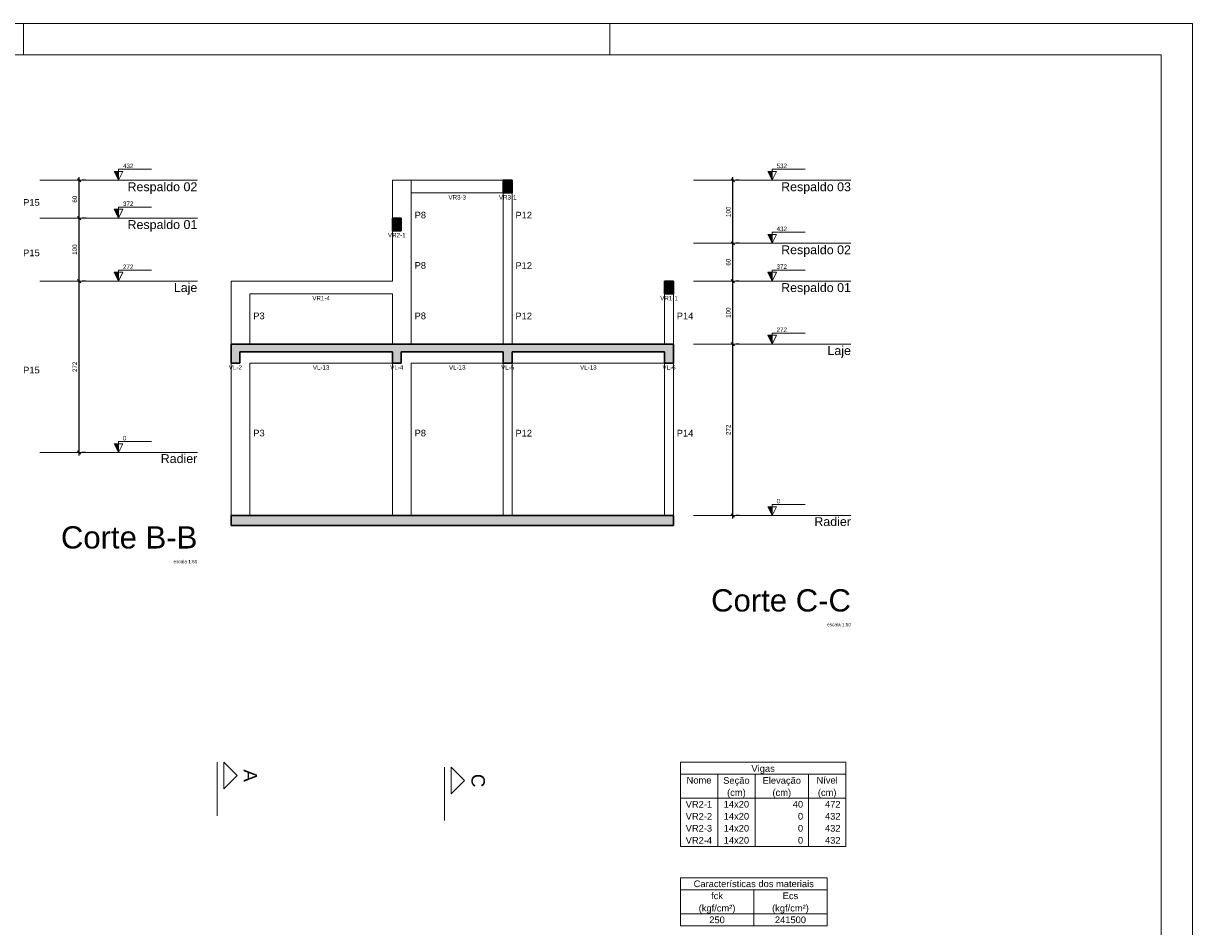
# Model space of a CAD drawing. Header units: millimetres. Extents: x 337 to 526, y -381 to -65.
# Tile 70 of 104: x 384 to 422, y -158 to -129. Entities that reach past the tile are written whole.
import ezdxf

# ---------------------------------------------------------------- set-up
doc = ezdxf.new("R2010")
doc.units = ezdxf.units.MM
doc.header["$MEASUREMENT"] = 0
doc.linetypes.add('DOT', pattern=[6.35, 0, -6.35])
doc.layers.get('0').update_dxf_attribs({"lineweight": 5})
for name, color, linetype, lineweight in [('FO-Cortes', 7, 'Continuous', 5), ('FO-Cotas', 5, 'Continuous', 5), ('FO-Elementos cortados', 152, 'Continuous', 30), ('FO-Elementos em vista', 7, 'Continuous', 5), ('FO-Hachuras', 1, 'Continuous', 20), ('FO-Indicações', 7, 'Continuous', 5), ('FO-Níveis', 7, 'Continuous', 5), ('FO-Textos das vigas', 7, 'Continuous', 5), ('FO-Textos dos pilares', 7, 'Continuous', 5), ('FO-Títulos', 1, 'Continuous', 20), ('PRANCHA 01', 7, 'Continuous', 20)]:
    doc.layers.add(name, color=color, linetype=linetype, lineweight=lineweight)
doc.styles.add('Arial', font='arial.ttf')
doc.dimstyles.new('UM_50.000000', dxfattribs={"dimtxt": 0.18, "dimasz": 0.1, "dimexe": 0.1, "dimexo": 0.2, "dimgap": 0, "dimtad": 1, "dimtih": 1, "dimtoh": 1, "dimdec": 1, "dimlfac": 50, "dimzin": 0, "dimdsep": 46, "dimtxsty": 'Standard', "dimcen": 0.09, "dimdle": 0.1, "dimadec": 1, "dimazin": 2, "dimtfac": 1, "dimtdec": 4, "dimtofl": 0, "dimtmove": 0, "dimatfit": 3, "dimfxl": 1, "dimtolj": 1, "dimarcsym": 0})

# ---------------------------------------------------------------- blocks, each defined once
blk = doc.blocks.new('_Oblique')
at = {"color": 0, "linetype": 'ByBlock', "lineweight": -2}
blk.add_line((-0.5, -0.5), (0.5, 0.5), dxfattribs=at)
blk = doc.blocks.new('*D314')
at = {"layer": 'Defpoints', "color": 0, "linetype": 'Continuous', "transparency": 16777216}
for p in [(386.195, -137.625), (386.195, -137.625), (386.195, -143.065)]:
    blk.add_point(p, dxfattribs=at)
at = {"layer": 'FO-Cotas', "color": 0, "linetype": 'Continuous', "lineweight": -2, "transparency": 16777216}
for p, q in [((386.195, -143.165), (386.195, -137.525)), ((386.395, -137.625), (386.295, -137.625)), ((386.395, -143.065), (386.295, -143.065))]:
    blk.add_line(p, q, dxfattribs=at)
at = {"layer": 'FO-Cotas', "color": 0, "linetype": 'Continuous', "lineweight": -2, "transparency": 16777216, "xscale": 0.1, "yscale": 0.1, "zscale": 0.1}
for p, rotation in [((386.195, -137.625), 90), ((386.195, -143.065), 270)]:
    blk.add_blockref('_Oblique', p, dxfattribs=dict(at, rotation=rotation))
at = {"layer": 'FO-Cotas', "color": 7, "linetype": 'Continuous', "transparency": 16777216, "insert": (386.054, -140.345), "char_height": 0.1412, "attachment_point": 5, "rotation": 90, "style": 'Arial'}
blk.add_mtext('\\A1;272', dxfattribs=at)
blk = doc.blocks.new('*D315')
at = {"layer": 'Defpoints', "color": 0, "linetype": 'Continuous', "transparency": 16777216}
for p in [(386.195, -135.625), (386.195, -135.625), (386.195, -137.625)]:
    blk.add_point(p, dxfattribs=at)
at = {"layer": 'FO-Cotas', "color": 0, "linetype": 'Continuous', "lineweight": -2, "transparency": 16777216}
for p, q in [((386.195, -137.725), (386.195, -135.525)), ((386.395, -135.625), (386.295, -135.625)), ((386.395, -137.625), (386.295, -137.625))]:
    blk.add_line(p, q, dxfattribs=at)
at = {"layer": 'FO-Cotas', "color": 0, "linetype": 'Continuous', "lineweight": -2, "transparency": 16777216, "xscale": 0.1, "yscale": 0.1, "zscale": 0.1}
for p, rotation in [((386.195, -135.625), 90), ((386.195, -137.625), 270)]:
    blk.add_blockref('_Oblique', p, dxfattribs=dict(at, rotation=rotation))
at = {"layer": 'FO-Cotas', "color": 7, "linetype": 'Continuous', "transparency": 16777216, "insert": (386.054, -136.625), "char_height": 0.1412, "attachment_point": 5, "rotation": 90, "style": 'Arial'}
blk.add_mtext('\\A1;100', dxfattribs=at)
blk = doc.blocks.new('*D316')
at = {"layer": 'Defpoints', "color": 0, "linetype": 'Continuous', "transparency": 16777216}
for p in [(386.195, -134.425), (386.195, -134.425), (386.195, -135.625)]:
    blk.add_point(p, dxfattribs=at)
at = {"layer": 'FO-Cotas', "color": 0, "linetype": 'Continuous', "lineweight": -2, "transparency": 16777216}
for p, q in [((386.195, -135.725), (386.195, -134.325)), ((386.395, -134.425), (386.295, -134.425)), ((386.395, -135.625), (386.295, -135.625))]:
    blk.add_line(p, q, dxfattribs=at)
at = {"layer": 'FO-Cotas', "color": 0, "linetype": 'Continuous', "lineweight": -2, "transparency": 16777216, "xscale": 0.1, "yscale": 0.1, "zscale": 0.1}
for p, rotation in [((386.195, -134.425), 90), ((386.195, -135.625), 270)]:
    blk.add_blockref('_Oblique', p, dxfattribs=dict(at, rotation=rotation))
at = {"layer": 'FO-Cotas', "color": 7, "linetype": 'Continuous', "transparency": 16777216, "insert": (386.054, -135.025), "char_height": 0.1412, "attachment_point": 5, "rotation": 90, "style": 'Arial'}
blk.add_mtext('\\A1;60', dxfattribs=at)
blk = doc.blocks.new('*D317')
at = {"layer": 'Defpoints', "color": 0, "linetype": 'Continuous', "transparency": 16777216}
for p in [(406.938, -139.625), (406.938, -139.625), (406.938, -145.065)]:
    blk.add_point(p, dxfattribs=at)
at = {"layer": 'FO-Cotas', "color": 0, "linetype": 'Continuous', "lineweight": -2, "transparency": 16777216}
for p, q in [((406.938, -145.165), (406.938, -139.525)), ((407.138, -139.625), (407.038, -139.625)), ((407.138, -145.065), (407.038, -145.065))]:
    blk.add_line(p, q, dxfattribs=at)
at = {"layer": 'FO-Cotas', "color": 0, "linetype": 'Continuous', "lineweight": -2, "transparency": 16777216, "xscale": 0.1, "yscale": 0.1, "zscale": 0.1}
for p, rotation in [((406.938, -139.625), 90), ((406.938, -145.065), 270)]:
    blk.add_blockref('_Oblique', p, dxfattribs=dict(at, rotation=rotation))
at = {"layer": 'FO-Cotas', "color": 7, "linetype": 'Continuous', "transparency": 16777216, "insert": (406.797, -142.345), "char_height": 0.1412, "attachment_point": 5, "rotation": 90, "style": 'Arial'}
blk.add_mtext('\\A1;272', dxfattribs=at)
blk = doc.blocks.new('*D318')
at = {"layer": 'Defpoints', "color": 0, "linetype": 'Continuous', "transparency": 16777216}
for p in [(406.938, -137.625), (406.938, -137.625), (406.938, -139.625)]:
    blk.add_point(p, dxfattribs=at)
at = {"layer": 'FO-Cotas', "color": 0, "linetype": 'Continuous', "lineweight": -2, "transparency": 16777216}
for p, q in [((406.938, -139.725), (406.938, -137.525)), ((407.138, -137.625), (407.038, -137.625)), ((407.138, -139.625), (407.038, -139.625))]:
    blk.add_line(p, q, dxfattribs=at)
at = {"layer": 'FO-Cotas', "color": 0, "linetype": 'Continuous', "lineweight": -2, "transparency": 16777216, "xscale": 0.1, "yscale": 0.1, "zscale": 0.1}
for p, rotation in [((406.938, -137.625), 90), ((406.938, -139.625), 270)]:
    blk.add_blockref('_Oblique', p, dxfattribs=dict(at, rotation=rotation))
at = {"layer": 'FO-Cotas', "color": 7, "linetype": 'Continuous', "transparency": 16777216, "insert": (406.797, -138.625), "char_height": 0.1412, "attachment_point": 5, "rotation": 90, "style": 'Arial'}
blk.add_mtext('\\A1;100', dxfattribs=at)
blk = doc.blocks.new('*D319')
at = {"layer": 'Defpoints', "color": 0, "linetype": 'Continuous', "transparency": 16777216}
for p in [(406.938, -136.425), (406.938, -136.425), (406.938, -137.625)]:
    blk.add_point(p, dxfattribs=at)
at = {"layer": 'FO-Cotas', "color": 0, "linetype": 'Continuous', "lineweight": -2, "transparency": 16777216}
for p, q in [((406.938, -137.725), (406.938, -136.325)), ((407.138, -136.425), (407.038, -136.425)), ((407.138, -137.625), (407.038, -137.625))]:
    blk.add_line(p, q, dxfattribs=at)
at = {"layer": 'FO-Cotas', "color": 0, "linetype": 'Continuous', "lineweight": -2, "transparency": 16777216, "xscale": 0.1, "yscale": 0.1, "zscale": 0.1}
for p, rotation in [((406.938, -136.425), 90), ((406.938, -137.625), 270)]:
    blk.add_blockref('_Oblique', p, dxfattribs=dict(at, rotation=rotation))
at = {"layer": 'FO-Cotas', "color": 7, "linetype": 'Continuous', "transparency": 16777216, "insert": (406.797, -137.025), "char_height": 0.1412, "attachment_point": 5, "rotation": 90, "style": 'Arial'}
blk.add_mtext('\\A1;60', dxfattribs=at)
blk = doc.blocks.new('*D320')
at = {"layer": 'Defpoints', "color": 0, "linetype": 'Continuous', "transparency": 16777216}
for p in [(406.938, -134.425), (406.938, -134.425), (406.938, -136.425)]:
    blk.add_point(p, dxfattribs=at)
at = {"layer": 'FO-Cotas', "color": 0, "linetype": 'Continuous', "lineweight": -2, "transparency": 16777216}
for p, q in [((406.938, -136.525), (406.938, -134.325)), ((407.138, -134.425), (407.038, -134.425)), ((407.138, -136.425), (407.038, -136.425))]:
    blk.add_line(p, q, dxfattribs=at)
at = {"layer": 'FO-Cotas', "color": 0, "linetype": 'Continuous', "lineweight": -2, "transparency": 16777216, "xscale": 0.1, "yscale": 0.1, "zscale": 0.1}
for p, rotation in [((406.938, -134.425), 90), ((406.938, -136.425), 270)]:
    blk.add_blockref('_Oblique', p, dxfattribs=dict(at, rotation=rotation))
at = {"layer": 'FO-Cotas', "color": 7, "linetype": 'Continuous', "transparency": 16777216, "insert": (406.797, -135.425), "char_height": 0.1412, "attachment_point": 5, "rotation": 90, "style": 'Arial'}
blk.add_mtext('\\A1;100', dxfattribs=at)

msp = doc.modelspace()

# ---------------------------------------------------------------- hatches: boundary and pattern name
at = {"layer": 'FO-Hachuras', "linetype": 'Continuous'}
for points in [[(399.6538, -134.8252), (399.9338, -134.8252), (399.9338, -134.4252), (399.6538, -134.4252), (399.6538, -134.8252)], [(396.1338, -136.0252), (396.4138, -136.0252), (396.4138, -135.6252), (396.1338, -135.6252), (396.1338, -136.0252)], [(404.774, -138.0252), (405.054, -138.0252), (405.054, -137.6252), (404.774, -137.6252), (404.774, -138.0252)], [(391.0138, -140.2252), (391.2938, -140.2252), (391.2938, -139.6252), (391.0138, -139.6252), (391.0138, -140.2252)], [(391.1538, -139.8652), (396.2738, -139.8652), (396.2738, -139.6252), (391.1538, -139.6252), (391.1538, -139.8652)], [(396.1338, -140.2252), (396.4138, -140.2252), (396.4138, -139.6252), (396.1338, -139.6252), (396.1338, -140.2252)], [(396.2738, -139.8652), (399.7938, -139.8652), (399.7938, -139.6252), (396.2738, -139.6252), (396.2738, -139.8652)], [(399.6538, -140.2252), (399.9338, -140.2252), (399.9338, -139.6252), (399.6538, -139.6252), (399.6538, -140.2252)], [(399.7938, -139.8652), (404.914, -139.8652), (404.914, -139.6252), (399.7938, -139.6252), (399.7938, -139.8652)], [(404.774, -140.2252), (405.054, -140.2252), (405.054, -139.6252), (404.774, -139.6252), (404.774, -140.2252)], [(391.0138, -145.3852), (405.054, -145.3852), (405.054, -145.0652), (391.0138, -145.0652), (391.0138, -145.3852)]]:
    msp.add_hatch(color=256, dxfattribs=at).paths.add_polyline_path(points)
at = {"layer": 'FO-Indicações', "linetype": 'Continuous'}
for points in [[(387.4449, -134.4252), (387.4449, -134.1452), (387.3049, -134.1452), (387.4449, -134.4252)], [(408.1877, -134.4252), (408.1877, -134.1452), (408.0477, -134.1452), (408.1877, -134.4252)], [(387.4449, -135.6252), (387.4449, -135.3452), (387.3049, -135.3452), (387.4449, -135.6252)], [(408.1877, -136.4252), (408.1877, -136.1452), (408.0477, -136.1452), (408.1877, -136.4252)], [(387.4449, -137.6252), (387.4449, -137.3452), (387.3049, -137.3452), (387.4449, -137.6252)], [(408.1877, -137.6252), (408.1877, -137.3452), (408.0477, -137.3452), (408.1877, -137.6252)], [(408.1877, -139.6252), (408.1877, -139.3452), (408.0477, -139.3452), (408.1877, -139.6252)], [(387.4449, -143.0652), (387.4449, -142.7852), (387.3049, -142.7852), (387.4449, -143.0652)], [(408.1877, -145.0652), (408.1877, -144.7852), (408.0477, -144.7852), (408.1877, -145.0652)]]:
    msp.add_hatch(color=256, dxfattribs=at).paths.add_polyline_path(points)

# ---------------------------------------------------------------- linework, layer by layer
at = {"layer": 'FO-Cortes', "ltscale": 0.2}
for p, q in [((390.5722, -152.8982), (390.5722, -154.5926)), ((397.7918, -153.056), (397.7918, -154.7504))]:
    msp.add_line(p, q, dxfattribs=at)
at = {"layer": 'FO-Cortes', "linetype": 'Continuous'}
for points in [[(390.784, -152.8982), (390.784, -153.7454), (391.2076, -153.3218), (390.784, -152.8982)], [(398.0036, -153.056), (398.0036, -153.9032), (398.4272, -153.4796), (398.0036, -153.056)]]:
    msp.add_lwpolyline(points, close=True, dxfattribs=at)
at = {"layer": 'FO-Elementos cortados'}
for p, q in [((399.9338, -134.4252), (399.6538, -134.4252)), ((399.6538, -134.4252), (399.6538, -134.8252)), ((399.9338, -134.8252), (399.9338, -134.4252)), ((399.6538, -134.8252), (399.9338, -134.8252)), ((396.4138, -135.6252), (396.1338, -135.6252)), ((396.1338, -135.6252), (396.1338, -136.0252)), ((396.4138, -136.0252), (396.4138, -135.6252)), ((396.1338, -136.0252), (396.4138, -136.0252)), ((405.054, -137.6252), (404.774, -137.6252)), ((404.774, -137.6252), (404.774, -138.0252)), ((405.054, -138.0252), (405.054, -137.6252)), ((404.774, -138.0252), (405.054, -138.0252)), ((391.0138, -139.6252), (391.0138, -140.2252)), ((391.1538, -139.6252), (391.0138, -139.6252)), ((391.2938, -139.6252), (391.1538, -139.6252)), ((391.6138, -139.6252), (391.2938, -139.6252)), ((391.2938, -140.2252), (391.2938, -139.8652)), ((391.2938, -139.8652), (391.6138, -139.8652)), ((396.1338, -139.6252), (391.6138, -139.6252)), ((391.6138, -139.8652), (396.1338, -139.8652)), ((396.2738, -139.6252), (396.1338, -139.6252)), ((396.1338, -139.8652), (396.1338, -140.2252)), ((396.4138, -139.6252), (396.2738, -139.6252)), ((396.7338, -139.6252), (396.4138, -139.6252)), ((396.4138, -140.2252), (396.4138, -139.8652)), ((396.4138, -139.8652), (396.7338, -139.8652)), ((399.6538, -139.6252), (396.7338, -139.6252)), ((396.7338, -139.8652), (399.6538, -139.8652)), ((399.7938, -139.6252), (399.6538, -139.6252)), ((399.6538, -139.8652), (399.6538, -140.2252)), ((399.9338, -139.6252), (399.7938, -139.6252)), ((404.774, -139.6252), (399.9338, -139.6252)), ((399.9338, -140.2252), (399.9338, -139.8652)), ((399.9338, -139.8652), (404.774, -139.8652)), ((404.914, -139.6252), (404.774, -139.6252)), ((404.774, -139.8652), (404.774, -140.2252)), ((405.054, -139.6252), (404.914, -139.6252)), ((405.054, -140.2252), (405.054, -139.6252)), ((391.0138, -140.2252), (391.2938, -140.2252)), ((396.1338, -140.2252), (396.4138, -140.2252)), ((399.6538, -140.2252), (399.9338, -140.2252)), ((404.774, -140.2252), (405.054, -140.2252)), ((391.0138, -145.0652), (391.0138, -145.3852)), ((391.6138, -145.0652), (391.0138, -145.0652)), ((396.1338, -145.0652), (391.6138, -145.0652)), ((396.7338, -145.0652), (396.1338, -145.0652)), ((399.6538, -145.0652), (396.7338, -145.0652)), ((399.9338, -145.0652), (399.6538, -145.0652)), ((404.774, -145.0652), (399.9338, -145.0652)), ((405.054, -145.0652), (404.774, -145.0652)), ((405.054, -145.3852), (405.054, -145.0652)), ((391.0138, -145.3852), (405.054, -145.3852))]:
    msp.add_line(p, q, dxfattribs=at)
at = {"layer": 'FO-Elementos em vista'}
for p, q in [((396.7338, -134.4252), (396.1338, -134.4252)), ((396.1338, -134.4252), (396.1338, -135.6252)), ((399.6538, -134.4252), (396.7338, -134.4252)), ((396.7338, -134.8252), (396.7338, -134.4252)), ((396.7338, -134.8252), (399.6538, -134.8252)), ((396.7338, -136.4252), (396.7338, -134.8252)), ((399.6538, -134.8252), (399.6538, -136.4252)), ((399.9338, -136.4252), (399.9338, -134.8252)), ((396.1338, -136.0252), (396.1338, -136.4252)), ((396.1338, -136.4252), (396.1338, -137.6252)), ((396.7338, -137.6252), (396.7338, -136.4252)), ((399.6538, -136.4252), (399.6538, -137.6252)), ((399.9338, -137.6252), (399.9338, -136.4252)), ((391.6138, -137.6252), (391.0138, -137.6252)), ((391.0138, -137.6252), (391.0138, -139.6252)), ((396.1338, -137.6252), (391.6138, -137.6252)), ((396.7338, -139.6252), (396.7338, -137.6252)), ((399.6538, -137.6252), (399.6538, -139.6252)), ((399.9338, -139.6252), (399.9338, -137.6252)), ((391.6138, -138.0252), (396.1338, -138.0252)), ((391.6138, -139.6252), (391.6138, -138.0252)), ((396.1338, -138.0252), (396.1338, -139.6252)), ((404.774, -138.0252), (404.774, -139.6252)), ((405.054, -139.6252), (405.054, -138.0252)), ((391.0138, -140.2252), (391.0138, -145.0652)), ((391.6138, -140.2252), (396.1338, -140.2252)), ((391.6138, -145.0652), (391.6138, -140.2252)), ((396.1338, -140.2252), (396.1338, -145.0652)), ((396.7338, -140.2252), (399.6538, -140.2252)), ((396.7338, -145.0652), (396.7338, -140.2252)), ((399.6538, -140.2252), (399.6538, -145.0652)), ((399.9338, -140.2252), (404.774, -140.2252)), ((399.9338, -145.0652), (399.9338, -140.2252)), ((404.774, -140.2252), (404.774, -145.0652)), ((405.054, -145.0652), (405.054, -140.2252))]:
    msp.add_line(p, q, dxfattribs=at)
at = {"layer": 'FO-Indicações'}
for points in [[(387.4449, -134.4252), (387.5849, -134.1452), (387.3049, -134.1452), (387.4449, -134.4252), (387.4449, -134.0752), (388.4949, -134.0752)], [(408.1877, -134.4252), (408.3277, -134.1452), (408.0477, -134.1452), (408.1877, -134.4252), (408.1877, -134.0752), (409.2377, -134.0752)], [(387.4449, -135.6252), (387.5849, -135.3452), (387.3049, -135.3452), (387.4449, -135.6252), (387.4449, -135.2752), (388.4949, -135.2752)], [(408.1877, -136.4252), (408.3277, -136.1452), (408.0477, -136.1452), (408.1877, -136.4252), (408.1877, -136.0752), (409.2377, -136.0752)], [(387.4449, -137.6252), (387.5849, -137.3452), (387.3049, -137.3452), (387.4449, -137.6252), (387.4449, -137.2752), (388.4949, -137.2752)], [(408.1877, -137.6252), (408.3277, -137.3452), (408.0477, -137.3452), (408.1877, -137.6252), (408.1877, -137.2752), (409.2377, -137.2752)], [(408.1877, -139.6252), (408.3277, -139.3452), (408.0477, -139.3452), (408.1877, -139.6252), (408.1877, -139.2752), (409.2377, -139.2752)], [(387.4449, -143.0652), (387.5849, -142.7852), (387.3049, -142.7852), (387.4449, -143.0652), (387.4449, -142.7152), (388.4949, -142.7152)], [(408.1877, -145.0652), (408.3277, -144.7852), (408.0477, -144.7852), (408.1877, -145.0652), (408.1877, -144.7152), (409.2377, -144.7152)]]:
    msp.add_lwpolyline(points, dxfattribs=at)
at = {"layer": 'FO-Níveis', "linetype": 'Continuous'}
for p, q in [((384.9449, -134.4252), (389.9449, -134.4252)), ((405.6877, -134.4252), (410.6877, -134.4252)), ((384.9449, -135.6252), (389.9449, -135.6252)), ((405.6877, -136.4252), (410.6877, -136.4252)), ((384.9449, -137.6252), (389.9449, -137.6252)), ((405.6877, -137.6252), (410.6877, -137.6252)), ((405.6877, -139.6252), (410.6877, -139.6252)), ((384.9449, -143.0652), (389.9449, -143.0652)), ((405.6877, -145.0652), (410.6877, -145.0652))]:
    msp.add_line(p, q, dxfattribs=at)
at = {"layer": 'FO-Textos das vigas'}
for p, q in [((405.2736, -152.8982), (410.5262, -152.8982)), ((405.2736, -152.8982), (405.2736, -155.5669)), ((410.5262, -152.8982), (410.5262, -155.5669)), ((405.2736, -153.2795), (410.5262, -153.2795)), ((406.4597, -153.2795), (406.4597, -155.5669)), ((407.6458, -153.2795), (407.6458, -155.5669)), ((409.3402, -153.2795), (409.3402, -155.5669)), ((405.2736, -154.0419), (410.5262, -154.0419)), ((405.2736, -155.5669), (410.5262, -155.5669)), ((405.2736, -156.5669), (409.9332, -156.5669)), ((405.2736, -156.5669), (405.2736, -156.9481)), ((409.9332, -156.5669), (409.9332, -156.9481)), ((405.2736, -156.9481), (409.9332, -156.9481)), ((405.2736, -156.9481), (405.2736, -158.0919)), ((407.6034, -156.9481), (407.6034, -158.0919)), ((409.9332, -156.9481), (409.9332, -158.0919)), ((405.2736, -157.7106), (409.9332, -157.7106)), ((405.2736, -158.0919), (409.9332, -158.0919)), ((405.2736, -158.0919), (409.9332, -158.0919))]:
    msp.add_line(p, q, dxfattribs=at)
at = {"layer": 'PRANCHA 01'}
for points in [[(337.4312, -188.8442), (421.5312, -188.8442), (421.5312, -129.4442), (337.4312, -129.4442), (337.4312, -188.8442)], [(384.4312, -130.4442), (384.4312, -129.4442)], [(403.0312, -130.4442), (403.0312, -129.4442)]]:
    msp.add_lwpolyline(points, dxfattribs=at)
msp.add_lwpolyline([(339.9312, -187.8442), (420.5312, -187.8442), (420.5312, -130.4442), (339.9312, -130.4442)], close=True, dxfattribs=at)

# ---------------------------------------------------------------- texts
at = {"layer": 'FO-Cortes', "linetype": 'DOT', "ltscale": 0.2, "char_height": 0.4236, "attachment_point": 8, "rotation": 270, "line_spacing_factor": 0.798, "style": 'Arial'}
for s, insert, width in [('A', (391.4194, -153.3218), 0.803434), ('C', (398.639, -153.4796), 0.869897)]:
    msp.add_mtext(s, dxfattribs=dict(at, insert=insert, width=width))
at = {"layer": 'FO-Indicações', "char_height": 0.1412, "attachment_point": 7, "line_spacing_factor": 0.798, "style": 'Arial'}
for s, insert, width in [('432', (387.5849, -134.0402), 0.75366), ('532', (408.3277, -134.0402), 0.75366), ('372', (387.5849, -135.2402), 0.75366), ('432', (408.3277, -136.0402), 0.75366), ('272', (387.5849, -137.2402), 0.75366), ('372', (408.3277, -137.2402), 0.75366), ('272', (408.3277, -139.2402), 0.75366), ('0', (387.5849, -142.6802), 0.25122), ('0', (408.3277, -144.6802), 0.25122)]:
    msp.add_mtext(s, dxfattribs=dict(at, insert=insert, width=width))
at = {"layer": 'FO-Indicações', "linetype": 'Continuous', "char_height": 0.2824, "attachment_point": 9, "line_spacing_factor": 0.798, "style": 'Arial'}
for s, insert, width in [('Respaldo 02', (389.9448, -134.857), 4.227439), ('Respaldo 03', (410.6878, -134.857), 4.227439), ('Respaldo 01', (389.9448, -136.057), 4.227439), ('Respaldo 02', (410.6878, -136.857), 4.227439), ('Respaldo 01', (410.6878, -138.057), 4.227439), ('Laje', (389.9448, -138.057), 1.42336), ('Laje', (410.6878, -140.057), 1.42336), ('Radier', (389.9449, -143.404), 2.217751), ('Radier', (410.6877, -145.404), 2.217751)]:
    msp.add_mtext(s, dxfattribs=dict(at, insert=insert, width=width))
at = {"layer": 'FO-Textos das vigas', "char_height": 0.1412, "attachment_point": 8, "line_spacing_factor": 0.798, "style": 'Arial'}
for s, insert, width in [('VR3-3', (398.1938, -135.037), 1.280363), ('VR3-1', (399.7938, -135.037), 1.280363), ('VR2-1', (396.2738, -136.237), 1.280363), ('VR1-4', (393.8738, -138.237), 1.280363), ('VR1-1', (404.914, -138.237), 1.280363), ('VL-2', (391.1538, -140.437), 0.954151), ('VL-13', (393.8738, -140.437), 1.205371), ('VL-4', (396.2738, -140.437), 0.954151), ('VL-13', (398.1938, -140.437), 1.205371), ('VL-5', (399.7938, -140.437), 0.954151), ('VL-13', (402.3539, -140.437), 1.205371), ('VL-6', (404.914, -140.437), 0.954151)]:
    msp.add_mtext(s, dxfattribs=dict(at, insert=insert, width=width))
at = {"layer": 'FO-Textos das vigas', "linetype": 'Continuous', "char_height": 0.2118, "line_spacing_factor": 0.798, "style": 'Arial'}
for s, insert, width, attachment_point in [('Vigas', (407.8999, -153.2642), 1.506586, 8), ('Nome', (405.8666, -153.576), 1.606574, 8), ('Seção', (407.0529, -153.6462), 1.707738, 8), ('Elevação', (408.4929, -153.6462), 2.477647, 8), ('Nível', (409.9332, -153.576), 1.37219, 8), ('(cm)', (407.0529, -154.0272), 1.203975, 8), ('(cm)', (408.4929, -154.0272), 1.203975, 8), ('(cm)', (409.9329, -154.0272), 1.203975, 8), ('VR2-1', (405.443, -154.3385), 1.70715, 7), ('14x20', (407.0527, -154.3385), 1.640981, 8), ('40', (409.1707, -154.3385), 0.66992, 9), ('472', (410.3568, -154.3385), 1.004881, 9), ('VR2-2', (405.443, -154.7197), 1.70715, 7), ('14x20', (407.0527, -154.7197), 1.640981, 8), ('0', (409.1707, -154.7197), 0.33496, 9), ('432', (410.3568, -154.7197), 1.004881, 9), ('VR2-3', (405.443, -155.1009), 1.70715, 7), ('14x20', (407.0527, -155.1009), 1.640981, 8), ('0', (409.1707, -155.1009), 0.33496, 9), ('432', (410.3568, -155.1009), 1.004881, 9), ('VR2-4', (405.443, -155.4822), 1.70715, 7), ('14x20', (407.0527, -155.4822), 1.640981, 8), ('0', (409.1707, -155.4822), 0.33496, 9), ('432', (410.3568, -155.4822), 1.004881, 9), ('Características dos materiais', (407.6034, -156.8634), 7.765254, 8), ('fck', (406.4385, -157.2447), 0.769614, 8), ('Ecs', (408.7683, -157.2447), 1.003998, 8), ('(kgf/cm²)', (406.4389, -157.6962), 2.375306, 8), ('(kgf/cm²)', (408.7679, -157.6962), 2.375306, 8), ('250', (406.4385, -158.0071), 1.004881, 8), ('241500', (408.7683, -158.0071), 2.009761, 8)]:
    msp.add_mtext(s, dxfattribs=dict(at, insert=insert, width=width, attachment_point=attachment_point))
at = {"layer": 'FO-Textos dos pilares', "char_height": 0.2118, "attachment_point": 7, "line_spacing_factor": 0.798, "style": 'Arial'}
for s, insert, width in [('P15', (384.4171, -135.237), 1.071637), ('P8', (396.8397, -135.637), 0.736677), ('P12', (400.0397, -135.637), 1.071637), ('P15', (384.4171, -136.837), 1.071637), ('P8', (396.8397, -137.237), 0.736677), ('P12', (400.0397, -137.237), 1.071637), ('P3', (391.7197, -138.837), 0.736677), ('P8', (396.8397, -138.837), 0.736677), ('P12', (400.0397, -138.837), 1.071637), ('P14', (405.1599, -138.837), 1.071637), ('P15', (384.4171, -140.557), 1.071637), ('P3', (391.7197, -142.557), 0.736677), ('P8', (396.8397, -142.557), 0.736677), ('P12', (400.0397, -142.557), 1.071637), ('P14', (405.1599, -142.557), 1.071637)]:
    msp.add_mtext(s, dxfattribs=dict(at, insert=insert, width=width))
at = {"layer": 'FO-Títulos', "linetype": 'Continuous', "attachment_point": 9, "line_spacing_factor": 0.798, "style": 'Arial'}
for s, insert, char_height, width in [('Corte B-B', (389.9449, -146.1221), 0.706, 8.593317), ('escala 1:50', (389.9449, -146.581), 0.1059, 1.540258), ('Corte C-C', (410.6877, -148.1221), 0.706, 8.809321), ('escala 1:50', (410.6877, -148.581), 0.1059, 1.540258)]:
    msp.add_mtext(s, dxfattribs=dict(at, insert=insert, char_height=char_height, width=width))

# ---------------------------------------------------------------- dimensions: what is measured, and where the dimension line sits
at = {"layer": 'FO-Cotas', "linetype": 'Continuous'}
for base, p1, p2, picture, middle in [((386.1949, -134.4252), (386.1949, -135.6252), (386.1949, -134.4252), '*D316', (386.0537, -135.0252)), ((406.9377, -134.4252), (406.9377, -136.4252), (406.9377, -134.4252), '*D320', (406.7965, -135.4252)), ((386.1949, -135.6252), (386.1949, -137.6252), (386.1949, -135.6252), '*D315', (386.0537, -136.6252)), ((406.9377, -136.4252), (406.9377, -137.6252), (406.9377, -136.4252), '*D319', (406.7965, -137.0252)), ((386.1949, -137.6252), (386.1949, -143.0652), (386.1949, -137.6252), '*D314', (386.0537, -140.3452)), ((406.9377, -137.6252), (406.9377, -139.6252), (406.9377, -137.6252), '*D318', (406.7965, -138.6252)), ((406.9377, -139.6252), (406.9377, -145.0652), (406.9377, -139.6252), '*D317', (406.7965, -142.3452))]:
    dim = msp.add_linear_dim(base=base, p1=p1, p2=p2, angle=90, dimstyle='UM_50.000000', override={"dimtxt": 0.1412, "dimasz": 0.1, "dimexe": 0.1, "dimexo": 0.2, "dimtad": 1, "dimtih": 0, "dimtoh": 0, "dimdec": 1, "dimlfac": 50, "dimzin": 8, "dimtxsty": 'Arial', "dimblk": 'Oblique', "dimblk1": 'Oblique', "dimblk2": 'Oblique', "dimsah": 1, "dimdle": 0.1, "dimse1": 0, "dimse2": 0, "dimclrt": 7, "dimadec": 1, "dimazin": 3, "dimtmove": 2, "dimldrblk": 'Oblique'}, dxfattribs=at)
    dim.commit()
    dim.dimension.update_dxf_attribs({"geometry": picture, "text_midpoint": middle, "dimtype": 160, "text_rotation": 90})

doc.saveas('drawing.dxf')
